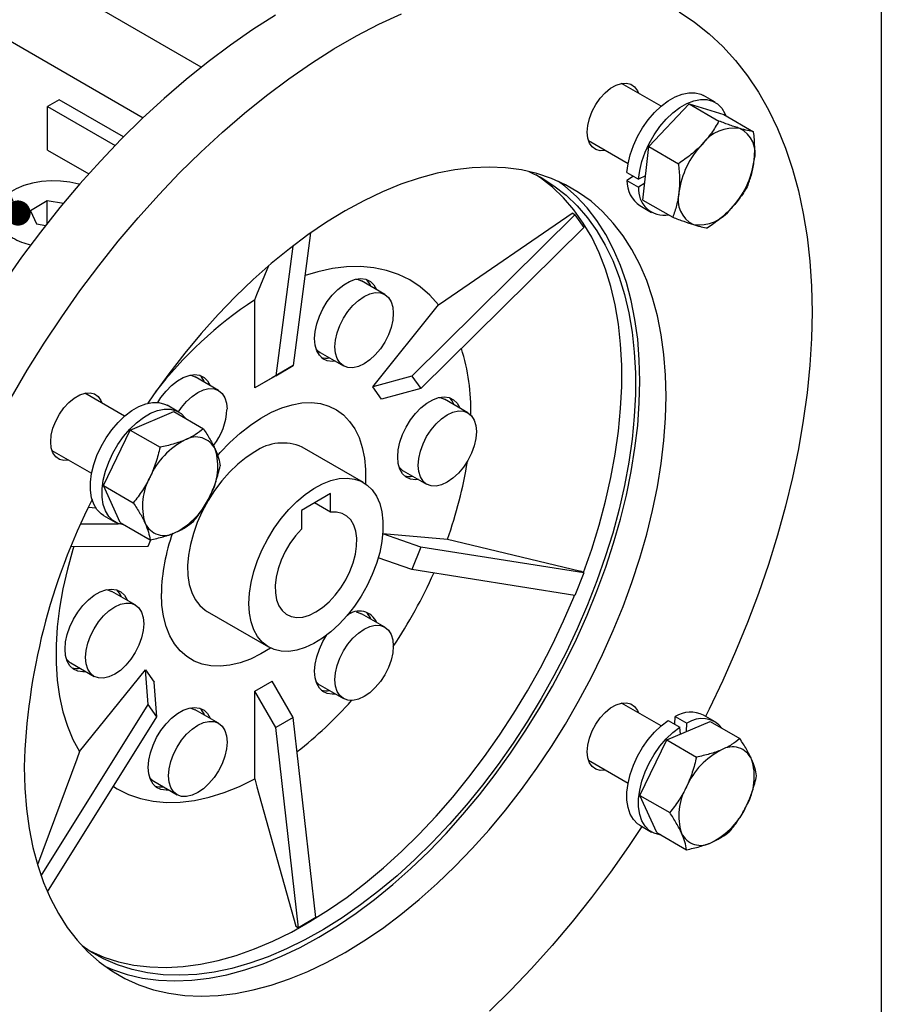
# Model space of a CAD drawing. Header units: millimetres. Extents: x 19 to 819, y 19 to 629.
# Tile 7 of 8: x 715 to 819, y 446 to 565. Entities that reach past the tile are written whole.
import ezdxf

# ---------------------------------------------------------------- set-up
doc = ezdxf.new("R2010")
doc.units = ezdxf.units.MM
doc.header["$LTSCALE"] = 3
doc.linetypes.add('SLD-Solid', pattern=[0])
doc.layers.add('TEXT', color=140, linetype='SLD-Solid', lineweight=25)
doc.styles.get("Standard").update_dxf_attribs({"font": 'VERDANA.TTF'})
doc.dimstyles.new('SLDDIMSTYLE0', dxfattribs={"dimtxt": 0.18, "dimasz": 3.048, "dimexe": 0, "dimexo": 0.0625, "dimgap": 0, "dimtad": 0, "dimtih": 1, "dimtoh": 1, "dimdec": 0, "dimrnd": 1e-09, "dimzin": 0, "dimdsep": 46, "dimtxsty": 'Standard', "dimblk1": 'DOT', "dimblk2": 'DOT', "dimsah": 1, "dimcen": 0.09, "dimadec": 0, "dimazin": 0, "dimtfac": 3.048, "dimtdec": 0, "dimtofl": 0, "dimtmove": 0, "dimatfit": 3, "dimldrblk": 'DOT', "dimfxl": 0, "dimfrac": 2, "dimtolj": 1, "dimtzin": 0, "dimarcsym": 0})

# ---------------------------------------------------------------- blocks, each defined once
blk = doc.blocks.new('_Dot')
at = {"color": 0, "linetype": 'ByBlock', "lineweight": -2}
blk.add_line((-0.5, 0), (-1, 0), dxfattribs=at)
at = {"color": 0, "linetype": 'ByBlock', "const_width": 0.5}
blk.add_lwpolyline([(-0.25, 0, 1), (0.25, 0, 1)], format="xyb", close=True, dxfattribs=at)

msp = doc.modelspace()

# ---------------------------------------------------------------- linework, layer by layer
for p, q in [((736.749, 559.167), (712.11, 573.391)), ((703.271, 568.288), (729.7, 553.031)), ((792.463, 554.422), (787.652, 557.2)), ((719.534, 555.226), (718.12, 554.41)), ((727.34, 550.72), (719.534, 555.226)), ((790.96, 549.548), (795.865, 554.72)), ((795.865, 554.72), (799.471, 552.638)), ((795.865, 554.72), (800.073, 553.414)), ((799.018, 554.911), (797.603, 555.727)), ((718.12, 554.41), (726.318, 549.677)), ((718.12, 549.102), (718.12, 554.41)), ((800.073, 553.414), (803.679, 551.332)), ((783.652, 550.271), (788.464, 547.494)), ((718.12, 549.102), (723.107, 546.223)), ((790.263, 543.07), (790.96, 549.548)), ((790.96, 549.548), (794.566, 547.467)), ((788.326, 546.418), (789.74, 545.602)), ((789.118, 545.961), (788.326, 545.432)), ((788.326, 545.432), (789.74, 544.615)), ((790.579, 546.01), (789.74, 545.602)), ((790.483, 545.111), (789.74, 544.615)), ((718.08, 542.957), (716.039, 541.778)), ((720.035, 542.654), (718.08, 542.957)), ((718.08, 540.236), (718.08, 542.957)), ((790.263, 543.07), (793.869, 540.989)), ((716.039, 541.778), (716.786, 540.169)), ((766.374, 530.975), (781.694, 541.463)), ((782.026, 541.271), (781.694, 541.463)), ((789.904, 542.39), (791.318, 541.573)), ((782.026, 541.271), (762.281, 521.731)), ((782.026, 541.271), (783.087, 539.762)), ((716.786, 540.169), (717.892, 539.997)), ((749.992, 539.078), (747.889, 523.018)), ((783.087, 539.762), (763.342, 520.222)), ((747.823, 537.482), (745.768, 521.794)), ((743.488, 531.607), (744.939, 535.136)), ((758.981, 531.64), (756.152, 533.273)), ((743.222, 530.962), (743.488, 531.607)), ((743.222, 520.324), (743.222, 530.962)), ((765.509, 530.383), (766.374, 530.975)), ((757.531, 520.458), (765.509, 530.383)), ((751.152, 524.612), (753.981, 522.979)), ((747.889, 523.018), (745.344, 521.548)), ((745.768, 521.794), (747.889, 523.018)), ((738.828, 520.006), (736, 521.639)), ((745.768, 521.794), (743.222, 520.324)), ((745.344, 521.548), (743.222, 520.324)), ((762.281, 521.731), (757.531, 520.458)), ((762.281, 521.731), (763.342, 520.222)), ((758.592, 518.949), (757.531, 520.458)), ((763.342, 520.222), (758.592, 518.949)), ((727.463, 516.898), (722.652, 519.676)), ((769.057, 517.303), (766.228, 518.936)), ((734.018, 517.387), (732.603, 518.203)), ((728.141, 515.213), (733.403, 517.444)), ((733.403, 517.444), (737.008, 515.363)), ((724.907, 508.487), (728.141, 515.213)), ((728.141, 515.213), (731.747, 513.131)), ((756.397, 508.849), (748.972, 513.136)), ((718.652, 512.748), (723.464, 509.97)), ((761.229, 510.275), (764.057, 508.643)), ((724.907, 508.487), (728.513, 506.405)), ((726.933, 503.992), (724.907, 508.487)), ((752.415, 507.504), (748.879, 505.463)), ((752.415, 505.249), (752.415, 507.504)), ((723.089, 505.873), (723.954, 505.796)), ((752.415, 505.249), (750.462, 506.377)), ((724.904, 504.866), (726.318, 504.05)), ((748.879, 505.463), (748.879, 503.208)), ((722.158, 503.843), (726.708, 503.866)), ((726.933, 503.992), (730.539, 501.911)), ((763.342, 501.032), (758.74, 502.647)), ((758.743, 502.685), (766.57, 501.985)), ((720.997, 501.109), (730.315, 501.156)), ((730.315, 501.156), (730.615, 501.929)), ((763.342, 501.032), (762.281, 498.298)), ((783.087, 497.921), (763.342, 501.032)), ((766.57, 501.985), (767.434, 501.779)), ((767.434, 501.779), (782.755, 498.113)), ((762.281, 498.298), (758.189, 499.734)), ((782.026, 495.187), (762.281, 498.298)), ((783.087, 497.921), (782.026, 495.187)), ((783.087, 497.921), (782.755, 498.113)), ((728.752, 494.035), (725.923, 495.668)), ((737.473, 493.216), (744.898, 488.93)), ((758.981, 491.333), (756.152, 492.965)), ((720.924, 487.008), (723.752, 485.375)), ((721.996, 476.253), (729.974, 486.178)), ((729.974, 486.178), (731.035, 484.669)), ((730.315, 481.966), (729.974, 486.178)), ((731.376, 480.457), (731.035, 484.669)), ((743.222, 483.579), (745.344, 484.804)), ((747.889, 480.395), (745.344, 484.804)), ((751.152, 484.305), (753.981, 482.672)), ((743.222, 472.941), (743.222, 483.579)), ((745.768, 479.17), (743.222, 483.579)), ((717.329, 461.228), (730.315, 481.966)), ((731.376, 480.457), (730.315, 481.966)), ((792.463, 479.362), (787.652, 482.14)), ((738.828, 479.699), (736, 481.332)), ((799.018, 479.851), (797.603, 480.667)), ((718.102, 459.259), (731.376, 480.457)), ((747.889, 480.395), (745.768, 479.17)), ((750.647, 456.152), (747.889, 480.395)), ((793.141, 477.677), (798.403, 479.908)), ((793.326, 480.02), (794.741, 479.204)), ((794.119, 479.563), (794.181, 480.513)), ((794.181, 480.513), (795.595, 479.697)), ((795.529, 478.69), (795.595, 479.697)), ((798.403, 479.908), (802.008, 477.827)), ((748.526, 454.927), (745.768, 479.17)), ((794.799, 478.38), (794.741, 479.204)), ((789.907, 470.951), (793.141, 477.677)), ((793.141, 477.677), (796.747, 475.595)), ((721.996, 476.253), (721.662, 475.355)), ((721.662, 475.355), (716.904, 462.533)), ((783.652, 475.212), (788.464, 472.434)), ((731, 472.671), (733.828, 471.038)), ((743.222, 472.941), (743.488, 471.989)), ((743.488, 471.989), (748.193, 455.119)), ((789.907, 470.951), (793.513, 468.869)), ((791.933, 466.456), (789.907, 470.951)), ((789.904, 467.33), (791.318, 466.514)), ((791.933, 466.456), (795.539, 464.375)), ((750.647, 456.152), (748.526, 454.927)), ((748.193, 455.119), (748.526, 454.927))]:
    msp.add_line(p, q)
at = {"flags": 128}
for points in [[(745.745, 565.446), (743.014, 563.717), (740.293, 561.842), (737.588, 559.824), (734.905, 557.668), (732.251, 555.381), (729.631, 552.966), (727.052, 550.429), (724.52, 547.777), (722.041, 545.015), (719.62, 542.151), (717.264, 539.19), (714.977, 536.14), (712.765, 533.008)], [(713.702, 519.109), (715.659, 522.444), (717.705, 525.718), (719.836, 528.926), (722.048, 532.058), (724.335, 535.108), (726.691, 538.069), (729.112, 540.933), (731.591, 543.695), (734.123, 546.347), (736.702, 548.884), (739.322, 551.299), (741.976, 553.586), (744.659, 555.742), (747.364, 557.76), (750.085, 559.635), (752.816, 561.364), (755.55, 562.942), (758.28, 564.366), (761.001, 565.632)], [(794.663, 565.847), (796.525, 564.61), (798.288, 563.215), (799.948, 561.664), (801.501, 559.963), (802.943, 558.114), (804.272, 556.122), (805.483, 553.991), (806.575, 551.727), (807.544, 549.335), (808.389, 546.82), (809.107, 544.189), (809.697, 541.447), (810.158, 538.601), (810.487, 535.657), (810.685, 532.623), (810.751, 529.505), (810.685, 526.311), (810.487, 523.048), (810.158, 519.724), (809.697, 516.346), (809.107, 512.923), (808.389, 509.463), (807.544, 505.973), (806.575, 502.461), (805.483, 498.937), (804.272, 495.407), (802.943, 491.881), (801.501, 488.367), (799.948, 484.872), (798.288, 481.406), (797.847, 480.526)], [(783.501, 551.304), (783.57, 552.108), (783.776, 552.957), (784.108, 553.814), (784.553, 554.642), (785.092, 555.404), (785.699, 556.067), (786.35, 556.603), (787.015, 556.987), (787.666, 557.203), (788.274, 557.241), (788.812, 557.1), (789.257, 556.786), (789.589, 556.313), (789.713, 556.01)], [(788.326, 546.418), (788.459, 547.47), (788.723, 548.561), (789.111, 549.664), (789.613, 550.752), (790.218, 551.798), (790.909, 552.777), (791.67, 553.664), (792.483, 554.438), (793.326, 555.08), (794.181, 555.573), (795.025, 555.906), (795.837, 556.07), (796.599, 556.062), (797.29, 555.881), (797.603, 555.727)], [(789.74, 545.602), (789.874, 546.653), (790.138, 547.744), (790.526, 548.847), (791.028, 549.935), (791.632, 550.982), (792.323, 551.961), (793.084, 552.848), (793.897, 553.622), (794.741, 554.263), (795.595, 554.757), (796.439, 555.089), (797.251, 555.254), (798.013, 555.245), (798.704, 555.064), (799.308, 554.715), (799.81, 554.207), (800.198, 553.552), (800.31, 553.277)], [(785.714, 549.081), (785.699, 549.078), (785.092, 549.04), (784.553, 549.181), (784.108, 549.495), (783.776, 549.968), (783.57, 550.58), (783.501, 551.304)], [(715.292, 474.398), (715.358, 471.824), (715.555, 469.336), (715.883, 466.94), (716.34, 464.646), (716.926, 462.461), (717.637, 460.392), (718.472, 458.446), (719.428, 456.63), (720.502, 454.951), (721.69, 453.413), (722.987, 452.022), (724.39, 450.783), (725.894, 449.699), (727.494, 448.776), (729.184, 448.015), (730.959, 447.419), (732.812, 446.99), (734.737, 446.73), (736.728, 446.64), (738.779, 446.719), (740.881, 446.969), (743.029, 447.387), (745.214, 447.972), (747.429, 448.723), (749.668, 449.636), (751.921, 450.71), (754.183, 451.939), (756.444, 453.32), (758.698, 454.849), (760.936, 456.52), (763.151, 458.327), (765.337, 460.265), (767.484, 462.326), (769.586, 464.504), (771.637, 466.792), (773.628, 469.181), (775.553, 471.664), (777.407, 474.233), (779.181, 476.877), (780.871, 479.59), (782.471, 482.36), (783.975, 485.18), (785.378, 488.039), (786.675, 490.928), (787.863, 493.837), (788.937, 496.756), (789.893, 499.676), (790.728, 502.586), (791.44, 505.477), (792.025, 508.338), (792.483, 511.16), (792.811, 513.935), (793.008, 516.651), (793.073, 519.3), (793.008, 521.873), (792.811, 524.362), (792.483, 526.757), (792.025, 529.052), (791.44, 531.237), (790.728, 533.306), (789.893, 535.252), (788.937, 537.067), (787.863, 538.747), (786.675, 540.285), (785.378, 541.676), (783.975, 542.915), (782.471, 543.998), (780.871, 544.922), (779.181, 545.683), (777.407, 546.279), (775.553, 546.707), (773.628, 546.967), (771.637, 547.058), (769.586, 546.978), (767.484, 546.729), (765.337, 546.311), (763.151, 545.726), (760.936, 544.975), (758.698, 544.061), (756.444, 542.988), (754.183, 541.759), (751.921, 540.377), (749.668, 538.848), (747.429, 537.178), (745.214, 535.37), (743.029, 533.433), (740.881, 531.371), (738.779, 529.193), (736.728, 526.906), (734.737, 524.516), (732.812, 522.033), (730.959, 519.465), (730.26, 518.446)], [(776.446, 546.524), (777.926, 545.781), (779.483, 544.801), (780.942, 543.662), (782.298, 542.368), (783.545, 540.923), (784.681, 539.333), (785.701, 537.602), (786.601, 535.737), (787.378, 533.745), (788.03, 531.632), (788.554, 529.405), (788.949, 527.072), (789.212, 524.642), (789.345, 522.122), (789.345, 519.521), (789.212, 516.848), (788.949, 514.113), (788.554, 511.324), (788.03, 508.492), (787.378, 505.627), (786.601, 502.737), (785.701, 499.833), (784.681, 496.926), (783.545, 494.024), (782.298, 491.138), (780.942, 488.279), (779.483, 485.455), (777.926, 482.677), (776.276, 479.954), (774.539, 477.296), (772.721, 474.712), (770.827, 472.21), (768.866, 469.799), (766.843, 467.488), (764.765, 465.285), (762.64, 463.196), (760.475, 461.23), (758.277, 459.393), (756.054, 457.692), (753.814, 456.132), (751.564, 454.718), (749.312, 453.456), (747.066, 452.35), (744.833, 451.404), (742.622, 450.621), (740.439, 450.003), (738.293, 449.554), (736.191, 449.273), (734.139, 449.163), (732.146, 449.224), (730.218, 449.455), (728.362, 449.856), (726.583, 450.425), (724.889, 451.161), (723.285, 452.06), (722.298, 452.727)], [(721.987, 544.953), (721.902, 544.977), (720.825, 545.22), (719.693, 545.357), (718.538, 545.385), (717.391, 545.302), (716.283, 545.112), (715.244, 544.818), (714.303, 544.431), (713.486, 543.959), (712.814, 543.415), (712.306, 542.816), (711.976, 542.176), (711.833, 541.514), (711.881, 540.847), (712.118, 540.194), (712.539, 539.572), (713.13, 538.999), (713.878, 538.49)], [(725.14, 450.214), (726.002, 449.851), (727.777, 449.256), (729.63, 448.827), (731.555, 448.567), (733.546, 448.477), (735.597, 448.556), (737.699, 448.806), (739.847, 449.224), (742.032, 449.809), (744.247, 450.56), (746.486, 451.473), (748.739, 452.547), (751.001, 453.776), (753.262, 455.157), (755.516, 456.686), (757.754, 458.357), (759.969, 460.164), (762.155, 462.102), (764.302, 464.163), (766.405, 466.341), (768.455, 468.629), (770.446, 471.018), (772.372, 473.501), (774.225, 476.07), (775.999, 478.714), (777.689, 481.427), (779.289, 484.197), (780.793, 487.017), (782.196, 489.876), (783.493, 492.765), (784.681, 495.674), (785.755, 498.593), (786.711, 501.513), (787.546, 504.423), (788.258, 507.314), (788.843, 510.175), (789.301, 512.997), (789.629, 515.771), (789.826, 518.488), (789.892, 521.137), (789.826, 523.71), (789.629, 526.199), (789.301, 528.594), (788.843, 530.889), (788.258, 533.074), (787.546, 535.143), (786.711, 537.089), (785.755, 538.904), (784.681, 540.584), (783.493, 542.122), (782.196, 543.513), (780.793, 544.752), (780.043, 545.32)], [(783.056, 497.939), (784.053, 500.784), (784.953, 503.688), (785.73, 506.578), (786.382, 509.444), (786.906, 512.276), (787.301, 515.064), (787.565, 517.799), (787.697, 520.472), (787.697, 523.073), (787.565, 525.593), (787.301, 528.023), (786.906, 530.356), (786.382, 532.583), (785.73, 534.696), (784.953, 536.689), (784.053, 538.553), (783.034, 540.284), (781.898, 541.874), (780.65, 543.319), (779.294, 544.613), (777.835, 545.752), (777.287, 546.123)], [(765.509, 530.383), (764.454, 531.545), (763.288, 532.548), (762.017, 533.386), (760.65, 534.055), (759.192, 534.552), (757.653, 534.873), (756.041, 535.017), (754.364, 534.984), (752.632, 534.772), (750.854, 534.384), (749.317, 533.918)], [(753.005, 523.543), (752.626, 523.513), (752.016, 523.597), (751.485, 523.849), (751.053, 524.261), (750.733, 524.818), (750.537, 525.502), (750.47, 526.289), (750.537, 527.153), (750.733, 528.063), (751.053, 528.99), (751.485, 529.901), (752.016, 530.765), (752.626, 531.554), (753.295, 532.239), (754.001, 532.799), (754.718, 533.213), (755.424, 533.468), (756.093, 533.555), (756.703, 533.471), (757.233, 533.219), (757.666, 532.807), (757.986, 532.25), (758.005, 532.203)], [(755.51, 533.488), (755.617, 533.471), (756.152, 533.273)], [(760.016, 529.351), (759.948, 528.515), (759.747, 527.633), (759.42, 526.738), (758.981, 525.866), (758.445, 525.049), (757.834, 524.319), (757.17, 523.704), (756.481, 523.227), (755.791, 522.907), (755.128, 522.757), (754.516, 522.781), (753.981, 522.979), (753.541, 523.344), (753.214, 523.862), (753.013, 524.511), (752.945, 525.269), (753.013, 526.104), (753.214, 526.986), (753.541, 527.881), (753.981, 528.753), (754.516, 529.57), (755.128, 530.3), (755.791, 530.916), (756.481, 531.392), (757.17, 531.712), (757.834, 531.863), (758.445, 531.838), (758.981, 531.64), (759.42, 531.275), (759.747, 530.758), (759.948, 530.108), (760.016, 529.351)], [(731.493, 518.55), (731.863, 519.131), (732.473, 519.92), (733.143, 520.606), (733.848, 521.165), (734.566, 521.579), (735.271, 521.834), (735.94, 521.921), (736.551, 521.837), (737.081, 521.585), (737.513, 521.173), (737.833, 520.616), (737.852, 520.569)], [(735.358, 521.855), (735.464, 521.837), (736, 521.639)], [(733.997, 517.399), (734.364, 517.936), (734.975, 518.667), (735.638, 519.282), (736.328, 519.758), (737.018, 520.078), (737.681, 520.229), (738.292, 520.204), (738.828, 520.006), (739.268, 519.641), (739.595, 519.124), (739.796, 518.474), (739.864, 517.717)], [(718.501, 513.78), (718.57, 514.584), (718.776, 515.433), (719.108, 516.29), (719.553, 517.118), (720.092, 517.88), (720.699, 518.544), (721.35, 519.079), (722.015, 519.463), (722.666, 519.679), (723.274, 519.717), (723.812, 519.577), (724.257, 519.263), (724.589, 518.789), (724.713, 518.486)], [(763.082, 509.206), (762.702, 509.177), (762.092, 509.261), (761.562, 509.513), (761.129, 509.924), (760.809, 510.482), (760.613, 511.165), (760.547, 511.952), (760.613, 512.816), (760.809, 513.726), (761.129, 514.653), (761.562, 515.564), (762.092, 516.428), (762.702, 517.217), (763.371, 517.903), (764.077, 518.462), (764.794, 518.876), (765.5, 519.131), (766.169, 519.218), (766.779, 519.134), (767.31, 518.882), (767.742, 518.471), (768.062, 517.913), (768.081, 517.866)], [(765.587, 519.152), (765.693, 519.134), (766.228, 518.936)], [(724.904, 504.866), (724.613, 505.061), (724.111, 505.57), (723.723, 506.225), (723.459, 507.011), (723.326, 507.908), (723.326, 508.895), (723.459, 509.946), (723.723, 511.037), (724.111, 512.14), (724.613, 513.228), (725.218, 514.274), (725.909, 515.253), (726.67, 516.141), (727.483, 516.915), (728.326, 517.556), (729.181, 518.049), (730.025, 518.382), (730.837, 518.546), (731.599, 518.538), (732.29, 518.357), (732.603, 518.203)], [(727.435, 503.703), (727.323, 503.715), (726.632, 503.896), (726.028, 504.245), (725.526, 504.753), (725.138, 505.408), (724.874, 506.194), (724.74, 507.092), (724.74, 508.078), (724.874, 509.13), (725.138, 510.22), (725.526, 511.323), (726.028, 512.412), (726.632, 513.458), (727.323, 514.437), (728.084, 515.324), (728.897, 516.098), (729.741, 516.74), (730.595, 517.233), (731.439, 517.566), (732.251, 517.73), (733.013, 517.721), (733.704, 517.541), (734.308, 517.192), (734.81, 516.683), (734.877, 516.593)], [(738.704, 512.097), (739.037, 512.477), (740.218, 513.713), (741.441, 514.83), (742.694, 515.818), (743.965, 516.664), (745.238, 517.362), (746.502, 517.902), (747.742, 518.28), (748.945, 518.492), (750.099, 518.534), (751.191, 518.407), (752.21, 518.112), (753.145, 517.653), (753.986, 517.033), (754.724, 516.26), (755.352, 515.342), (755.862, 514.289), (756.249, 513.111), (756.51, 511.821), (756.641, 510.433), (756.641, 508.962), (756.628, 508.705)], [(770.093, 515.014), (770.025, 514.178), (769.823, 513.296), (769.497, 512.402), (769.057, 511.529), (768.521, 510.712), (767.91, 509.982), (767.247, 509.367), (766.557, 508.89), (765.867, 508.57), (765.204, 508.42), (764.593, 508.444), (764.057, 508.643), (763.617, 509.008), (763.291, 509.525), (763.089, 510.175), (763.021, 510.932), (763.089, 511.768), (763.291, 512.65), (763.617, 513.544), (764.057, 514.417), (764.593, 515.234), (765.204, 515.964), (765.867, 516.579), (766.557, 517.056), (767.247, 517.375), (767.91, 517.526), (768.521, 517.501), (769.057, 517.303), (769.497, 516.938), (769.823, 516.421), (770.025, 515.771), (770.093, 515.014)], [(720.714, 511.557), (720.699, 511.555), (720.092, 511.516), (719.553, 511.657), (719.108, 511.971), (718.776, 512.444), (718.57, 513.056), (718.501, 513.78)], [(743.222, 512.566), (742.183, 511.889), (741.16, 511.068), (740.171, 510.118), (739.232, 509.054), (738.359, 507.894), (737.565, 506.656), (736.865, 505.36), (736.269, 504.029), (735.787, 502.684), (735.427, 501.347), (735.195, 500.04), (735.095, 498.785), (735.128, 497.602), (735.295, 496.51), (735.591, 495.527), (736.013, 494.671), (736.553, 493.953), (737.203, 493.388), (737.473, 493.216)], [(742.515, 494.195), (742.582, 495.435), (742.781, 496.731), (743.11, 498.062), (743.562, 499.407), (744.13, 500.744), (744.806, 502.05), (745.577, 503.305), (746.432, 504.486), (747.355, 505.576), (748.333, 506.556), (749.349, 507.41), (750.386, 508.125), (751.428, 508.687), (752.457, 509.089), (753.455, 509.324), (754.408, 509.387), (755.299, 509.277), (756.114, 508.997), (756.839, 508.551), (757.462, 507.947), (757.974, 507.194), (758.365, 506.304), (758.629, 505.293), (758.762, 504.176), (758.762, 502.973), (758.629, 501.703), (758.365, 500.386), (757.974, 499.045), (757.462, 497.701), (756.839, 496.377), (756.114, 495.094), (755.299, 493.874), (754.408, 492.736), (753.455, 491.699), (752.457, 490.78), (751.428, 489.994), (750.386, 489.354), (749.349, 488.871), (748.333, 488.552), (747.355, 488.403), (746.432, 488.426), (745.577, 488.621), (744.806, 488.985), (744.13, 489.511), (743.562, 490.192), (743.11, 491.015), (742.781, 491.967), (742.582, 493.033), (742.515, 494.195)], [(748.879, 503.208), (748.151, 502.385), (747.489, 501.468), (746.912, 500.484), (746.433, 499.456), (746.067, 498.414), (745.823, 497.384), (745.707, 496.394), (745.723, 495.471), (745.869, 494.639), (746.143, 493.919), (746.537, 493.333), (747.04, 492.894), (747.639, 492.614), (748.318, 492.502), (749.059, 492.559), (749.842, 492.786), (750.647, 493.174), (751.452, 493.715), (752.235, 494.393), (752.976, 495.191), (753.655, 496.088), (754.255, 497.059), (754.758, 498.078), (755.151, 499.12), (755.425, 500.155), (755.572, 501.157), (755.587, 502.098), (755.471, 502.954), (755.227, 503.702), (754.861, 504.321), (754.383, 504.796), (753.805, 505.114), (753.143, 505.267), (752.415, 505.249)], [(721.311, 501.11), (721.196, 500.739), (720.522, 498.346), (719.978, 495.976), (719.568, 493.642), (719.293, 491.357), (719.156, 489.133), (719.156, 486.983), (719.293, 484.918), (719.568, 482.95), (719.978, 481.09), (720.522, 479.348), (721.196, 477.732), (721.996, 476.253)], [(722.777, 485.938), (722.397, 485.909), (721.787, 485.993), (721.257, 486.245), (720.824, 486.657), (720.504, 487.214), (720.308, 487.898), (720.241, 488.685), (720.308, 489.548), (720.504, 490.459), (720.824, 491.385), (721.257, 492.296), (721.787, 493.161), (722.397, 493.949), (723.066, 494.635), (723.772, 495.195), (724.489, 495.609), (725.195, 495.864), (725.864, 495.951), (726.474, 495.867), (727.005, 495.615), (727.437, 495.203), (727.757, 494.646), (727.776, 494.599)], [(723.067, 452.2), (723.242, 452.112), (724.936, 451.376), (726.714, 450.807), (728.571, 450.406), (730.499, 450.175), (732.492, 450.114), (734.543, 450.224), (736.645, 450.505), (738.792, 450.954), (740.974, 451.572), (743.185, 452.355), (745.418, 453.302), (747.664, 454.407), (749.916, 455.669), (752.166, 457.083), (754.407, 458.643), (756.63, 460.344), (758.827, 462.181), (760.993, 464.147), (763.118, 466.236), (765.195, 468.439), (767.218, 470.75), (769.18, 473.161), (771.073, 475.663), (772.891, 478.247), (774.628, 480.906), (776.278, 483.628), (777.835, 486.406), (779.294, 489.23), (780.65, 492.09), (781.898, 494.975), (781.987, 495.193)], [(725.282, 495.884), (725.388, 495.867), (725.923, 495.668)], [(745.139, 488.802), (743.965, 488.095), (742.694, 487.475), (741.441, 487.015), (740.218, 486.72), (739.037, 486.593), (737.913, 486.636), (736.856, 486.847), (735.878, 487.224), (734.988, 487.765), (734.198, 488.462), (733.514, 489.308), (732.944, 490.296), (732.495, 491.413), (732.17, 492.648), (731.974, 493.989), (731.909, 495.42)], [(729.787, 491.746), (729.719, 490.911), (729.518, 490.029), (729.192, 489.134), (728.752, 488.262), (728.216, 487.445), (727.605, 486.714), (726.942, 486.099), (726.252, 485.623), (725.562, 485.303), (724.899, 485.152), (724.288, 485.177), (723.752, 485.375), (723.312, 485.74), (722.985, 486.257), (722.784, 486.907), (722.716, 487.664), (722.784, 488.5), (722.985, 489.382), (723.312, 490.276), (723.752, 491.149), (724.288, 491.966), (724.899, 492.696), (725.562, 493.311), (726.252, 493.788), (726.942, 494.108), (727.605, 494.258), (728.216, 494.234), (728.752, 494.035), (729.192, 493.671), (729.518, 493.153), (729.719, 492.504), (729.787, 491.746)], [(755.51, 493.181), (755.617, 493.164), (756.152, 492.965)], [(760.016, 489.043), (759.948, 488.208), (759.747, 487.326), (759.42, 486.431), (758.981, 485.559), (758.445, 484.742), (757.834, 484.011), (757.17, 483.396), (756.481, 482.92), (755.791, 482.6), (755.128, 482.449), (754.516, 482.474), (753.981, 482.672), (753.541, 483.037), (753.214, 483.554), (753.013, 484.204), (752.945, 484.961), (753.013, 485.797), (753.214, 486.679), (753.541, 487.574), (753.981, 488.446), (754.516, 489.263), (755.128, 489.993), (755.791, 490.608), (756.481, 491.085), (757.17, 491.405), (757.834, 491.555), (758.445, 491.531), (758.981, 491.332), (759.42, 490.968), (759.747, 490.45), (759.948, 489.801), (760.016, 489.043)], [(753.005, 483.235), (752.626, 483.206), (752.016, 483.29), (751.485, 483.542), (751.053, 483.954), (750.733, 484.511), (750.537, 485.195), (750.47, 485.982), (750.537, 486.845), (750.733, 487.756), (751.053, 488.682), (751.485, 489.593), (751.966, 490.386)], [(783.501, 476.244), (783.57, 477.048), (783.776, 477.897), (784.108, 478.755), (784.553, 479.582), (785.092, 480.345), (785.699, 481.008), (786.35, 481.543), (787.015, 481.927), (787.666, 482.143), (788.274, 482.181), (788.812, 482.041), (789.257, 481.727), (789.589, 481.253), (789.713, 480.95)], [(732.853, 471.601), (732.473, 471.572), (731.863, 471.656), (731.333, 471.908), (730.9, 472.32), (730.58, 472.877), (730.384, 473.561), (730.318, 474.348), (730.384, 475.211), (730.58, 476.122), (730.9, 477.048), (731.333, 477.96), (731.863, 478.824), (732.473, 479.613), (733.143, 480.298), (733.848, 480.858), (734.566, 481.272), (735.271, 481.527), (735.94, 481.614), (736.551, 481.53), (737.081, 481.278), (737.513, 480.866), (737.833, 480.309), (737.852, 480.262)], [(735.358, 481.547), (735.464, 481.53), (736, 481.332)], [(739.864, 477.41), (739.796, 476.574), (739.595, 475.692), (739.268, 474.797), (738.828, 473.925), (738.292, 473.108), (737.681, 472.378), (737.018, 471.762), (736.328, 471.286), (735.638, 470.966), (734.975, 470.816), (734.364, 470.84), (733.828, 471.038), (733.388, 471.403), (733.062, 471.92), (732.861, 472.57), (732.793, 473.327), (732.861, 474.163), (733.062, 475.045), (733.388, 475.94), (733.828, 476.812), (734.364, 477.629), (734.975, 478.359), (735.638, 478.975), (736.328, 479.451), (737.018, 479.771), (737.681, 479.921), (738.292, 479.897), (738.828, 479.699), (739.268, 479.334), (739.595, 478.817), (739.796, 478.167), (739.864, 477.41)], [(789.904, 467.33), (789.613, 467.525), (789.111, 468.034), (788.723, 468.689), (788.459, 469.475), (788.326, 470.372), (788.326, 471.359), (788.459, 472.41), (788.723, 473.501), (789.111, 474.604), (789.613, 475.692), (790.218, 476.738), (790.909, 477.717), (791.67, 478.605), (792.483, 479.379), (793.326, 480.02)], [(792.435, 466.167), (792.323, 466.179), (791.632, 466.36), (791.028, 466.709), (790.526, 467.217), (790.138, 467.872), (789.874, 468.658), (789.74, 469.556), (789.74, 470.542), (789.874, 471.594), (790.138, 472.685), (790.526, 473.788), (791.028, 474.876), (791.632, 475.922), (792.323, 476.901), (793.084, 477.788), (793.897, 478.562), (794.741, 479.204)], [(785.714, 474.022), (785.699, 474.019), (785.092, 473.98), (784.553, 474.121), (784.108, 474.435), (783.776, 474.908), (783.57, 475.52), (783.501, 476.244)], [(726.091, 472.017), (726.549, 471.741), (727.917, 471.072), (729.374, 470.575), (730.913, 470.254), (732.526, 470.11), (734.202, 470.144), (735.935, 470.355), (737.712, 470.743), (739.526, 471.306), (741.366, 472.04), (743.222, 472.941)], [(790.148, 467.19), (788.529, 464.772), (786.317, 461.64), (784.03, 458.59), (781.674, 455.629), (779.253, 452.764), (776.774, 450.003), (774.242, 447.351), (771.663, 444.814)]]:
    msp.add_lwpolyline(points, dxfattribs=at)
for centre, radius, start, end in [((801.356, 546.896), 4.893, 82.60578, 143.36751), ((800.521, 548.746), 3.341, 344.55165, 63.99145), ((805.029, 542.575), 10.497, 136.38609, 172.24725), ((793.339, 549.272), 10.497, 316.38609, 352.24725), ((791.963, 545.388), 3.637, 179.31718, 235.52839), ((792.844, 544.341), 3.116, 174.94238, 279.89872), ((797.848, 543.101), 3.341, 164.55165, 243.99145), ((797.013, 544.951), 4.893, 262.60578, 323.36751), ((718.097, 546.053), 8.661, 240.8412, 256.51377), ((755.118, 531.777), 2.334, 20.94806, 46.22742), ((769.747, 490.316), 48.535, 123.12731, 142.62307), ((752.031, 526.121), 1.746, 217.41884, 239.77423), ((743.25, 517.412), 26.18, 359.12694, 17.08655), ((751.925, 526.16), 2.24, 253.24208, 279.59319), ((734.966, 520.143), 2.334, 20.94806, 46.22742), ((765.195, 517.44), 2.334, 20.94806, 46.22742), ((732.21, 518.071), 7.662, 321.70064, 357.348), ((736.096, 511.787), 2.579, 25.03869, 120.46736), ((738.926, 505.831), 9.166, 116.83819, 156.19467), ((731.695, 510.766), 7.061, 330.30259, 17.40693), ((746.596, 507.812), 5.829, 65.94801, 125.36245), ((762.108, 511.784), 1.746, 217.41884, 239.77423), ((719.518, 519.073), 50.059, 340.04107, 351.19464), ((736.674, 506.033), 7.061, 150.30259, 197.40693), ((762.001, 511.823), 2.24, 253.24208, 279.59319), ((729.442, 510.968), 9.166, 296.83819, 336.19467), ((791.645, 472.226), 76.384, 153.10749, 178.37065), ((732.273, 505.012), 2.579, 205.03869, 300.46736), ((754.416, 495.001), 22.511, 160.00458, 178.93274), ((709.061, 522.896), 61.202, 326.36459, 335.87689), ((724.889, 494.173), 2.334, 20.94806, 46.22742), ((755.889, 490.966), 2.312, 23.71653, 129.29912), ((755.118, 491.47), 2.334, 20.94806, 46.22742), ((721.803, 488.516), 1.746, 217.41884, 239.77423), ((721.696, 488.555), 2.24, 253.24208, 279.59319), ((752.031, 485.814), 1.746, 217.41884, 239.77423), ((751.925, 485.853), 2.24, 253.24208, 279.59319), ((718.524, 514.777), 48.717, 307.76449, 318.40957), ((734.966, 479.836), 2.334, 20.94806, 46.22742), ((796.032, 477.478), 3.555, 63.77133, 121.38084), ((797.399, 477.122), 3.144, 37.99681, 125.01474), ((803.926, 468.295), 9.166, 116.83819, 156.19467), ((801.096, 474.251), 2.579, 25.03869, 120.46736), ((796.695, 473.231), 7.061, 330.30259, 17.40693), ((731.879, 474.18), 1.746, 217.41884, 239.77423), ((731.772, 474.219), 2.24, 253.24208, 279.59319), ((801.674, 468.497), 7.061, 150.30259, 197.40693), ((794.442, 473.432), 9.166, 296.83819, 336.19467), ((797.273, 467.476), 2.579, 205.03869, 300.46736)]:
    msp.add_arc(centre, radius, start, end)
for points, knots in [([(799.471, 552.638), (799.197, 552.146), (798.893, 551.655), (798.217, 550.709), (797.844, 550.253), (797.429, 549.816)], [0, 0, 0, 0, 0.5, 0.5, 1, 1, 1, 1]), ([(801.986, 551.748), (801.807, 551.804), (801.618, 551.865), (801.226, 551.997), (801.022, 552.068), (800.389, 552.293), (799.94, 552.46), (799.471, 552.638)], [0, 0, 0, 0, 0.25, 0.25, 0.5, 0.5, 1, 1, 1, 1]), ([(803.679, 551.332), (803.46, 551.367), (803.217, 551.415), (802.659, 551.55), (802.344, 551.637), (801.986, 551.748)], [0, 0, 0, 0, 0.5, 0.5, 1, 1, 1, 1]), ([(803.741, 547.856), (803.77, 548.131), (803.79, 548.413), (803.811, 548.981), (803.813, 549.268), (803.793, 550.139), (803.747, 550.732), (803.679, 551.332)], [0, 0, 0, 0, 0.25, 0.25, 0.5, 0.5, 1, 1, 1, 1]), ([(797.429, 549.816), (797.014, 549.378), (796.554, 548.957), (795.592, 548.177), (795.087, 547.813), (794.566, 547.467)], [0, 0, 0, 0, 0.5, 0.5, 1, 1, 1, 1]), ([(794.566, 547.467), (794.634, 546.864), (794.68, 546.271), (794.707, 545.11), (794.687, 544.542), (794.628, 543.991)], [0, 0, 0, 0, 0.5, 0.5, 1, 1, 1, 1]), ([(802.981, 544.854), (803.164, 545.312), (803.324, 545.786), (803.583, 546.782), (803.681, 547.304), (803.741, 547.856)], [0, 0, 0, 0, 0.5, 0.5, 1, 1, 1, 1]), ([(794.628, 543.991), (794.598, 543.716), (794.559, 543.445), (794.463, 542.921), (794.406, 542.665), (794.211, 541.918), (794.051, 541.445), (793.869, 540.989)], [0, 0, 0, 0, 0.25, 0.25, 0.5, 0.5, 1, 1, 1, 1]), ([(802.981, 544.854), (802.707, 544.361), (802.403, 543.87), (801.727, 542.925), (801.354, 542.469), (800.939, 542.031)], [0, 0, 0, 0, 0.5, 0.5, 1, 1, 1, 1]), ([(800.939, 542.031), (800.524, 541.594), (800.064, 541.173), (799.102, 540.393), (798.597, 540.029), (798.076, 539.682)], [0, 0, 0, 0, 0.5, 0.5, 1, 1, 1, 1]), ([(793.869, 540.989), (794.338, 540.809), (794.788, 540.642), (795.631, 540.342), (796.025, 540.21), (796.383, 540.098)], [0, 0, 0, 0, 0.5, 0.5, 1, 1, 1, 1]), ([(796.383, 540.098), (796.562, 540.043), (796.731, 539.993), (797.048, 539.904), (797.197, 539.866), (797.615, 539.765), (797.858, 539.717), (798.076, 539.682)], [0, 0, 0, 0, 0.25, 0.25, 0.5, 0.5, 1, 1, 1, 1]), ([(737.008, 515.363), (736.703, 515.108), (736.373, 514.864), (735.64, 514.41), (735.236, 514.2), (734.788, 514.01)], [0, 0, 0, 0, 0.5, 0.5, 1, 1, 1, 1]), ([(737.008, 515.363), (737.298, 514.925), (737.571, 514.491), (738.052, 513.658), (738.261, 513.259), (738.432, 512.879)], [0, 0, 0, 0, 0.5, 0.5, 1, 1, 1, 1]), ([(731.747, 513.131), (731.608, 512.508), (731.445, 511.895), (731.049, 510.692), (730.816, 510.104), (730.54, 509.531)], [0, 0, 0, 0, 0.5, 0.5, 1, 1, 1, 1]), ([(734.788, 514.01), (734.565, 513.915), (734.331, 513.826), (733.85, 513.659), (733.602, 513.582), (732.837, 513.365), (732.301, 513.241), (731.747, 513.131)], [0, 0, 0, 0, 0.25, 0.25, 0.5, 0.5, 1, 1, 1, 1]), ([(738.432, 512.879), (738.604, 512.498), (738.738, 512.136), (738.932, 511.469), (738.995, 511.16), (739.035, 510.868)], [0, 0, 0, 0, 0.5, 0.5, 1, 1, 1, 1]), ([(737.828, 507.268), (737.965, 507.554), (738.094, 507.846), (738.329, 508.435), (738.436, 508.733), (738.733, 509.635), (738.896, 510.248), (739.035, 510.868)], [0, 0, 0, 0, 0.25, 0.25, 0.5, 0.5, 1, 1, 1, 1]), ([(730.54, 509.531), (730.403, 509.246), (730.256, 508.964), (729.945, 508.419), (729.782, 508.153), (729.271, 507.375), (728.901, 506.882), (728.513, 506.405)], [0, 0, 0, 0, 0.25, 0.25, 0.5, 0.5, 1, 1, 1, 1]), ([(735.8, 504.142), (736.19, 504.62), (736.56, 505.115), (737.241, 506.152), (737.553, 506.696), (737.828, 507.268)], [0, 0, 0, 0, 0.5, 0.5, 1, 1, 1, 1]), ([(728.513, 506.405), (728.802, 505.967), (729.075, 505.533), (729.556, 504.7), (729.765, 504.301), (729.936, 503.921)], [0, 0, 0, 0, 0.5, 0.5, 1, 1, 1, 1]), ([(729.936, 503.921), (730.108, 503.54), (730.242, 503.178), (730.436, 502.511), (730.499, 502.203), (730.539, 501.911)], [0, 0, 0, 0, 0.5, 0.5, 1, 1, 1, 1]), ([(733.58, 502.79), (733.803, 502.884), (734.018, 502.985), (734.424, 503.195), (734.617, 503.304), (735.166, 503.645), (735.496, 503.888), (735.8, 504.142)], [0, 0, 0, 0, 0.25, 0.25, 0.5, 0.5, 1, 1, 1, 1]), ([(730.539, 501.911), (731.095, 502.021), (731.631, 502.145), (732.65, 502.434), (733.132, 502.599), (733.58, 502.79)], [0, 0, 0, 0, 0.5, 0.5, 1, 1, 1, 1]), ([(802.008, 477.827), (801.703, 477.572), (801.373, 477.329), (800.64, 476.874), (800.236, 476.664), (799.788, 476.474)], [0, 0, 0, 0, 0.5, 0.5, 1, 1, 1, 1]), ([(803.432, 475.343), (803.261, 475.723), (803.047, 476.131), (802.565, 476.964), (802.296, 477.392), (802.008, 477.827)], [0, 0, 0, 0, 0.5, 0.5, 1, 1, 1, 1]), ([(799.788, 476.474), (799.565, 476.379), (799.331, 476.29), (798.85, 476.123), (798.602, 476.046), (797.837, 475.829), (797.301, 475.705), (796.747, 475.595)], [0, 0, 0, 0, 0.25, 0.25, 0.5, 0.5, 1, 1, 1, 1]), ([(796.747, 475.595), (796.608, 474.973), (796.445, 474.359), (796.049, 473.156), (795.816, 472.568), (795.54, 471.995)], [0, 0, 0, 0, 0.5, 0.5, 1, 1, 1, 1]), ([(804.035, 473.333), (803.995, 473.626), (803.93, 473.94), (803.735, 474.608), (803.604, 474.963), (803.432, 475.343)], [0, 0, 0, 0, 0.5, 0.5, 1, 1, 1, 1]), ([(802.828, 469.733), (802.965, 470.018), (803.094, 470.31), (803.329, 470.899), (803.436, 471.197), (803.733, 472.099), (803.896, 472.712), (804.035, 473.333)], [0, 0, 0, 0, 0.25, 0.25, 0.5, 0.5, 1, 1, 1, 1]), ([(795.54, 471.995), (795.403, 471.71), (795.256, 471.429), (794.945, 470.883), (794.782, 470.617), (794.271, 469.839), (793.901, 469.346), (793.513, 468.869)], [0, 0, 0, 0, 0.25, 0.25, 0.5, 0.5, 1, 1, 1, 1]), ([(794.936, 466.385), (794.765, 466.765), (794.551, 467.173), (794.069, 468.006), (793.8, 468.434), (793.513, 468.869)], [0, 0, 0, 0, 0.5, 0.5, 1, 1, 1, 1]), ([(800.8, 466.607), (801.19, 467.084), (801.56, 467.579), (802.241, 468.616), (802.553, 469.16), (802.828, 469.733)], [0, 0, 0, 0, 0.5, 0.5, 1, 1, 1, 1]), ([(795.539, 464.375), (795.499, 464.669), (795.435, 464.982), (795.239, 465.65), (795.108, 466.005), (794.936, 466.385)], [0, 0, 0, 0, 0.5, 0.5, 1, 1, 1, 1]), ([(798.58, 465.254), (798.803, 465.348), (799.018, 465.449), (799.424, 465.659), (799.617, 465.768), (800.166, 466.109), (800.496, 466.352), (800.8, 466.607)], [0, 0, 0, 0, 0.25, 0.25, 0.5, 0.5, 1, 1, 1, 1]), ([(795.539, 464.375), (796.095, 464.485), (796.631, 464.609), (797.65, 464.898), (798.132, 465.064), (798.58, 465.254)], [0, 0, 0, 0, 0.5, 0.5, 1, 1, 1, 1])]:
    msp.add_open_spline(points, degree=3, knots=knots)
at = {"layer": 'TEXT'}
msp.add_line((819.15, 628.65), (819.15, 19.05), dxfattribs=at)

# ---------------------------------------------------------------- leaders
msp.add_leader([(714.542, 541.494), (690.562, 598.086), (671.512, 598.086)], dimstyle='SLDDIMSTYLE0', dxfattribs=at)

doc.saveas('drawing.dxf')
